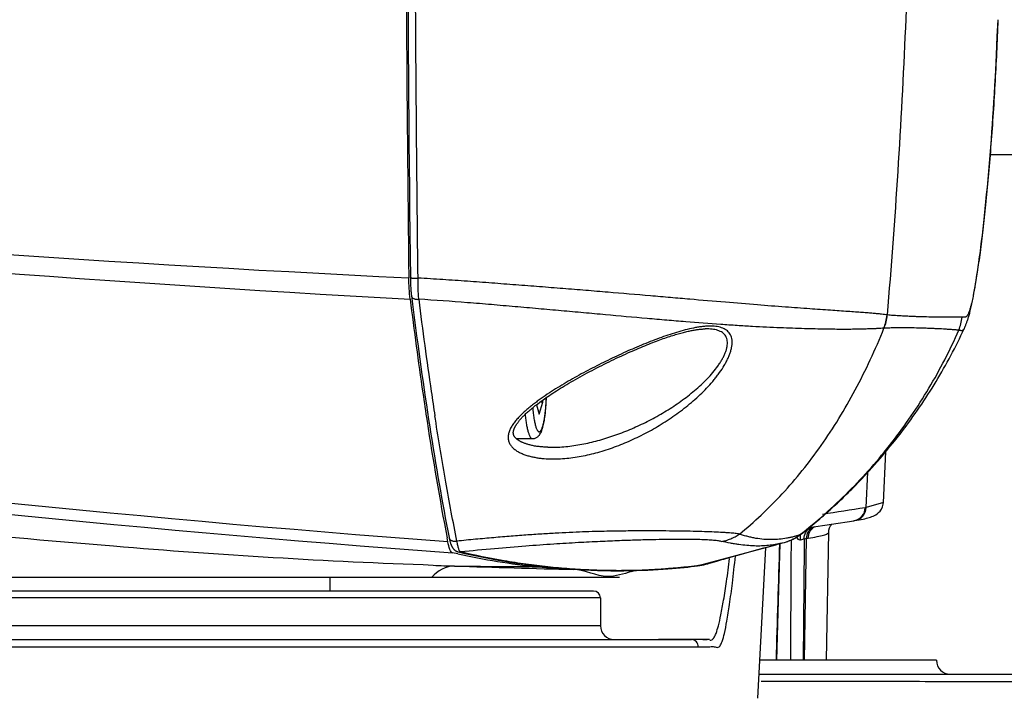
# Model space of a CAD drawing. Header units: millimetres. Extents: x 5828 to 6704, y 123 to 421.
# Tile 195 of 256: x 6559.23 to 6562.79, y 210.88 to 213.33. Entities that reach past the tile are written whole.
import ezdxf

# ---------------------------------------------------------------- set-up
doc = ezdxf.new("R2010")
doc.units = ezdxf.units.MM
for name, color, linetype in [('外形图', 7, 'Continuous'), ('尺寸标注', 7, 'Continuous'), ('运动范围', 7, 'Continuous')]:
    doc.layers.add(name, color=color, linetype=linetype)
doc.styles.add('微软雅黑', font='msyh.ttc', dxfattribs={"height": 1.5})
doc.dimstyles.new('尺寸标注_1_20比例', dxfattribs={"dimtxt": 1.5, "dimasz": 1.25, "dimexe": 0.5, "dimexo": 0.4, "dimgap": 0.5, "dimtad": 1, "dimdec": 1, "dimlfac": 20, "dimdsep": 46, "dimtxsty": '微软雅黑', "dimcen": 0.09, "dimadec": 0, "dimazin": 0, "dimtp": 0.01, "dimtm": 0.01, "dimtfac": 1, "dimtdec": 1, "dimtofl": 0, "dimtmove": 0, "dimatfit": 3, "dimfxl": 1, "dimtolj": 1, "dimarcsym": 0})

# ---------------------------------------------------------------- blocks, each defined once
blk = doc.blocks.new('*D1146')
at = {"layer": 'Defpoints', "color": 0}
for p in [(6488.2514, 214.3423), (6559.4529, 214.3423), (6635.7237, 214.3423), (6618.6004, 203.913), (6564.9841, 201.5194)]:
    blk.add_point(p, dxfattribs=at)
at = {"layer": '尺寸标注', "color": 0, "lineweight": -2}
blk.add_arc((6559.4529, 214.3423), 13.965, 185.13022, 344.86978, dxfattribs=at)
at = {"layer": '尺寸标注', "color": 0}
for points in [[(6545.7519, 213.1029), (6545.3356, 213.0842), (6545.4878, 214.3423)], [(6573.1371, 210.6519), (6572.7305, 210.7426), (6573.2057, 211.9173)]]:
    blk.add_solid(points, dxfattribs=at)
at = {"layer": '尺寸标注', "color": 0, "insert": (6555.4094, 202.3101), "char_height": 1.5, "attachment_point": 5, "rotation": 341.4248, "style": '微软雅黑'}
blk.add_mtext('\\A1;{\\fAlibaba PuHuiTi 3.0 55 Regular|b0|i0|c134|p18;+\\A1;170%%d}', dxfattribs=at)

msp = doc.modelspace()

# ---------------------------------------------------------------- linework, layer by layer
at = {"layer": '外形图', "linetype": 'ByBlock'}
for p, q in [((6562.7621, 213.3085), (6562.7629, 213.3294)), ((6562.7604, 213.2698), (6562.7621, 213.3085)), ((6562.7589, 213.2349), (6562.7604, 213.2698)), ((6562.7574, 213.2034), (6562.7589, 213.2349)), ((6562.756, 213.1746), (6562.7574, 213.2034)), ((6562.7546, 213.1481), (6562.756, 213.1746)), ((6562.7516, 213.0915), (6562.7534, 213.1241)), ((6562.7534, 213.1241), (6562.7546, 213.1481)), ((6562.7498, 213.0614), (6562.7516, 213.0915)), ((6562.7481, 213.0327), (6562.7498, 213.0614)), ((6562.7464, 213.005), (6562.7481, 213.0327)), ((6562.7428, 212.9516), (6562.7446, 212.9781)), ((6562.7446, 212.9781), (6562.7464, 213.005)), ((6562.7409, 212.9247), (6562.7428, 212.9516)), ((6562.7389, 212.8973), (6562.7409, 212.9247)), ((6562.7344, 212.8406), (6562.7367, 212.8693)), ((6562.7367, 212.8693), (6562.7389, 212.8973)), ((6562.732, 212.8114), (6562.7344, 212.8406)), ((6562.7346, 212.8423), (6564.2361, 212.8423)), ((6562.7295, 212.7822), (6562.732, 212.8114)), ((6562.727, 212.7535), (6562.7295, 212.7822)), ((6562.7218, 212.6983), (6562.7244, 212.7255)), ((6562.7244, 212.7255), (6562.727, 212.7535)), ((6562.7193, 212.6721), (6562.7218, 212.6983)), ((6562.7167, 212.6465), (6562.7193, 212.6721)), ((6562.7115, 212.5978), (6562.7141, 212.6218)), ((6562.7141, 212.6218), (6562.7167, 212.6465)), ((6562.7089, 212.5745), (6562.7115, 212.5978)), ((6562.7036, 212.5301), (6562.7063, 212.5521)), ((6562.7063, 212.5521), (6562.7089, 212.5745)), ((6562.7009, 212.5084), (6562.7036, 212.5301)), ((6562.6954, 212.4662), (6562.6972, 212.4801)), ((6562.6972, 212.4801), (6562.6991, 212.4942)), ((6562.6991, 212.4942), (6562.7009, 212.5084)), ((6562.6916, 212.4389), (6562.6935, 212.4524)), ((6562.6935, 212.4524), (6562.6954, 212.4662)), ((6562.6858, 212.4003), (6562.6877, 212.4129)), ((6562.6877, 212.4129), (6562.6896, 212.4257)), ((6562.6896, 212.4257), (6562.6916, 212.4389)), ((6560.642, 212.398), (6560.642, 212.3936)), ((6560.642, 212.3936), (6560.6421, 212.3891)), ((6560.6421, 212.3891), (6560.6423, 212.3847)), ((6560.6423, 212.3847), (6560.6424, 212.3803)), ((6560.6424, 212.3803), (6560.6426, 212.3759)), ((6560.6426, 212.3759), (6560.6428, 212.3715)), ((6560.6428, 212.3715), (6560.643, 212.3671)), ((6562.68, 212.3645), (6562.6819, 212.3762)), ((6562.6819, 212.3762), (6562.6839, 212.3881)), ((6562.6839, 212.3881), (6562.6858, 212.4003)), ((6560.643, 212.3671), (6560.6433, 212.3628)), ((6560.6433, 212.3628), (6560.6436, 212.3585)), ((6560.6436, 212.3585), (6560.6439, 212.3542)), ((6560.6439, 212.3542), (6560.6442, 212.35)), ((6560.6442, 212.35), (6560.6446, 212.3458)), ((6560.6446, 212.3458), (6560.645, 212.3417)), ((6560.645, 212.3417), (6560.6454, 212.3376)), ((6562.6759, 212.3418), (6562.678, 212.353)), ((6562.678, 212.353), (6562.68, 212.3645)), ((6562.3632, 212.2636), (6562.3625, 212.2637)), ((6561.7074, 212.2135), (6561.7059, 212.2135)), ((6562.3512, 212.216), (6562.3503, 212.2159)), ((6560.7172, 211.9875), (6560.7172, 211.9878)), ((6561.107, 211.9057), (6561.12, 211.949)), ((6561.12, 211.949), (6561.1092, 211.949)), ((6561.12, 211.949), (6561.12, 211.9568)), ((6561.0968, 211.9396), (6561.107, 211.9057)), ((6560.7324, 211.8872), (6560.7305, 211.8995)), ((6561.0243, 211.8173), (6561.0823, 211.8173)), ((6561.1384, 211.7862), (6561.1392, 211.7862)), ((6562.3491, 211.5873), (6562.3577, 211.7698)), ((6562.2873, 211.5687), (6562.2932, 211.696)), ((6562.3491, 211.5873), (6562.2873, 211.5687)), ((6562.2419, 211.5211), (6562.2458, 211.5217)), ((6562.0533, 211.4736), (6562.0645, 211.4824)), ((6562.144, 211.0173), (6562.1521, 211.4799)), ((6562.1521, 211.4799), (6562.1521, 211.48)), ((6560.7771, 211.4454), (6560.7745, 211.4589)), ((6561.9921, 211.4429), (6561.9991, 211.445)), ((6561.9991, 211.445), (6562.0024, 211.446)), ((6562.0533, 211.4736), (6562.0468, 211.4699)), ((6562.0647, 211.0173), (6562.0722, 211.4573)), ((6562.0722, 211.4573), (6562.0779, 211.4581)), ((6561.6816, 211.359), (6561.9607, 211.4345)), ((6561.8543, 211.4055), (6561.8826, 211.4133)), ((6561.8826, 211.4133), (6561.9171, 211.4227)), ((6561.8963, 210.8803), (6561.9247, 211.4247)), ((6561.9171, 211.4227), (6561.9607, 211.4345)), ((6561.9727, 211.4377), (6561.9849, 211.4409)), ((6561.9819, 211.4401), (6561.9817, 211.44)), ((6561.982, 211.4401), (6561.982, 211.4401)), ((6561.9849, 211.4409), (6561.9921, 211.4429)), ((6560.813, 211.4014), (6560.794, 211.4057)), ((6561.7262, 211.3693), (6561.7396, 211.3733)), ((6561.7396, 211.3733), (6561.7516, 211.3767)), ((6561.7516, 211.3767), (6561.7661, 211.3809)), ((6561.7661, 211.3809), (6561.7729, 211.3828)), ((6561.7729, 211.3828), (6561.7893, 211.3875)), ((6561.7893, 211.3875), (6561.8088, 211.3929)), ((6561.8088, 211.3929), (6561.8289, 211.3985)), ((6561.8289, 211.3985), (6561.8543, 211.4055)), ((6561.4359, 211.3409), (6561.4582, 211.3414)), ((6561.4533, 211.3413), (6561.4389, 211.3365)), ((6561.4788, 211.3424), (6561.4533, 211.3416)), ((6561.4582, 211.3414), (6561.4793, 211.3421)), ((6561.4807, 211.3425), (6561.4788, 211.3424)), ((6561.4793, 211.3421), (6561.4993, 211.3429)), ((6561.6161, 211.3515), (6561.63, 211.3527)), ((6561.6788, 211.3584), (6561.6816, 211.359)), ((6561.7147, 211.3659), (6561.7145, 211.3659)), ((6561.7184, 211.367), (6561.7262, 211.3693)), ((6555.0717, 211.3173), (6561.3966, 211.3173)), ((6560.3529, 211.2673), (6560.3529, 211.3173)), ((6561.3029, 211.2673), (6555.1029, 211.2673)), ((6561.3279, 211.2423), (6555.0779, 211.2423)), ((6561.3279, 211.2423), (6561.3279, 211.1423)), ((6561.3279, 211.1423), (6555.0779, 211.1423)), ((6555.018, 211.0923), (6561.6561, 211.0923)), ((6561.6592, 211.0923), (6561.5376, 211.0923)), ((6561.6733, 211.0923), (6561.6561, 211.0923)), ((6561.6719, 211.0923), (6561.6592, 211.0923)), ((6561.6806, 211.0923), (6561.6719, 211.0923)), ((6561.7136, 211.0923), (6561.6817, 211.0923)), ((6561.698, 211.092), (6561.6983, 211.092)), ((6561.6983, 211.092), (6561.7131, 211.0923)), ((6561.7193, 211.0922), (6561.7132, 211.0923)), ((6561.7215, 211.0921), (6561.7193, 211.0922)), ((6554.9922, 211.0659), (6561.681, 211.0659)), ((6562.5404, 211.0173), (6561.9034, 211.0173)), ((6561.9008, 210.9673), (6563.5803, 210.9673)), ((6561.8963, 210.8803), (6561.8963, 210.8802))]:
    msp.add_line(p, q, dxfattribs=at)
for points in [[(6560.6335, 213.3705), (6560.6339, 213.2895), (6560.6345, 213.2085), (6560.635, 213.1274), (6560.6356, 213.0463), (6560.6363, 212.9652), (6560.637, 212.8841), (6560.6377, 212.803), (6560.6385, 212.7219), (6560.6393, 212.6408), (6560.6401, 212.5598), (6560.641, 212.4788), (6560.642, 212.398)], [(6560.6454, 212.3376), (6560.6457, 212.3356), (6560.6459, 212.3335), (6560.6497, 212.3027)], [(6562.6427, 212.2184), (6562.6436, 212.2204), (6562.6445, 212.2226), (6562.6455, 212.2248), (6562.6464, 212.227), (6562.6473, 212.2293), (6562.6482, 212.2315), (6562.649, 212.2337), (6562.6499, 212.2361), (6562.6508, 212.2387), (6562.6518, 212.2413), (6562.6527, 212.2441), (6562.6537, 212.2469), (6562.6546, 212.2499), (6562.6556, 212.253), (6562.6565, 212.2562), (6562.6575, 212.2596), (6562.6585, 212.2631), (6562.6595, 212.2667), (6562.6606, 212.2706), (6562.6616, 212.2746), (6562.6627, 212.2788), (6562.6638, 212.2833), (6562.6649, 212.288), (6562.666, 212.2929), (6562.6672, 212.2982), (6562.6684, 212.3036), (6562.6696, 212.3092), (6562.6707, 212.3147), (6562.6718, 212.3201), (6562.6729, 212.3255), (6562.6739, 212.3308), (6562.6759, 212.3418)], [(6560.6497, 212.3027), (6560.6534, 212.2739), (6560.6571, 212.2452), (6560.6608, 212.2167), (6560.6645, 212.1883), (6560.6683, 212.1601), (6560.6721, 212.132), (6560.6759, 212.1041), (6560.6798, 212.0763), (6560.6837, 212.0487), (6560.6876, 212.0213), (6560.6916, 211.994), (6560.6956, 211.9668), (6560.6996, 211.9398), (6560.7037, 211.913), (6560.7078, 211.8864), (6560.7119, 211.8599), (6560.716, 211.8336), (6560.7202, 211.8074), (6560.7244, 211.7815), (6560.7287, 211.7557), (6560.7329, 211.73), (6560.7372, 211.7046), (6560.7415, 211.6793), (6560.7459, 211.6543), (6560.7502, 211.6294), (6560.7546, 211.6047), (6560.7591, 211.5802), (6560.7635, 211.5559), (6560.768, 211.5318), (6560.7725, 211.5078), (6560.777, 211.4841), (6560.7815, 211.4607)], [(6561.0244, 211.8172), (6561.0236, 211.8179), (6561.0228, 211.8187), (6561.022, 211.8195), (6561.0213, 211.8202), (6561.0206, 211.821), (6561.02, 211.8217), (6561.0194, 211.8225), (6561.0188, 211.8232), (6561.0182, 211.824), (6561.0177, 211.8247), (6561.0172, 211.8255), (6561.0168, 211.8262), (6561.0163, 211.827), (6561.0159, 211.8278), (6561.0156, 211.8286), (6561.0152, 211.8294), (6561.0149, 211.8303), (6561.0146, 211.8312), (6561.0143, 211.8321), (6561.0141, 211.8329), (6561.0139, 211.8338), (6561.0138, 211.8346), (6561.0136, 211.8355), (6561.0136, 211.8363), (6561.0135, 211.8371), (6561.0135, 211.8379), (6561.0135, 211.8387), (6561.0135, 211.8395), (6561.0135, 211.8402), (6561.0136, 211.841), (6561.0137, 211.8418), (6561.0138, 211.8426), (6561.0139, 211.8434), (6561.014, 211.8442), (6561.0142, 211.845), (6561.0144, 211.8459), (6561.0146, 211.8467), (6561.0148, 211.8476), (6561.0151, 211.8485), (6561.0154, 211.8494), (6561.0157, 211.8503), (6561.016, 211.8513), (6561.0163, 211.8522), (6561.0167, 211.8532), (6561.0171, 211.8543), (6561.0176, 211.8553), (6561.0181, 211.8564), (6561.0186, 211.8575), (6561.0191, 211.8586), (6561.0197, 211.8598), (6561.0203, 211.861), (6561.021, 211.8622), (6561.0217, 211.8635), (6561.0225, 211.8648), (6561.0233, 211.8661), (6561.0241, 211.8675), (6561.0251, 211.8689), (6561.026, 211.8704), (6561.027, 211.8719), (6561.0281, 211.8734), (6561.0293, 211.875), (6561.0305, 211.8766), (6561.0317, 211.8783), (6561.0331, 211.88), (6561.0345, 211.8818), (6561.036, 211.8836), (6561.0376, 211.8855), (6561.0393, 211.8874), (6561.041, 211.8894), (6561.0429, 211.8914), (6561.0448, 211.8935), (6561.0469, 211.8957), (6561.049, 211.8979), (6561.0513, 211.9002), (6561.0537, 211.9026), (6561.0562, 211.905), (6561.0588, 211.9075), (6561.0615, 211.9101), (6561.0644, 211.9127), (6561.0674, 211.9154), (6561.0706, 211.9182), (6561.0739, 211.9211), (6561.0774, 211.924), (6561.081, 211.927), (6561.0848, 211.9301), (6561.0887, 211.9333), (6561.0928, 211.9365), (6561.0971, 211.9398), (6561.1015, 211.9432), (6561.1062, 211.9467), (6561.111, 211.9503), (6561.116, 211.954), (6561.1212, 211.9577), (6561.1266, 211.9615), (6561.1322, 211.9654), (6561.138, 211.9694), (6561.144, 211.9734), (6561.1502, 211.9775), (6561.1566, 211.9817), (6561.1632, 211.986), (6561.1699, 211.9903), (6561.1769, 211.9947), (6561.184, 211.9991), (6561.1913, 212.0036), (6561.1987, 212.0081), (6561.2064, 212.0127), (6561.2141, 212.0173), (6561.222, 212.0219), (6561.2301, 212.0265), (6561.2382, 212.0312), (6561.2465, 212.0358), (6561.2549, 212.0405), (6561.2634, 212.0452), (6561.2719, 212.0499), (6561.2805, 212.0545), (6561.2892, 212.0591), (6561.2979, 212.0637), (6561.3067, 212.0683), (6561.3155, 212.0729), (6561.3243, 212.0774), (6561.3331, 212.0818), (6561.3419, 212.0862), (6561.3506, 212.0905), (6561.3593, 212.0948), (6561.368, 212.099), (6561.3767, 212.1032), (6561.3852, 212.1073), (6561.3937, 212.1113), (6561.4022, 212.1152), (6561.4105, 212.119), (6561.4188, 212.1228), (6561.427, 212.1265), (6561.435, 212.1301), (6561.443, 212.1336), (6561.4509, 212.137), (6561.4587, 212.1404), (6561.4663, 212.1436), (6561.4739, 212.1468), (6561.4813, 212.1499), (6561.4886, 212.1529), (6561.4957, 212.1558), (6561.5028, 212.1586), (6561.5098, 212.1614), (6561.5166, 212.164), (6561.5233, 212.1666), (6561.5298, 212.1691), (6561.5363, 212.1715), (6561.5426, 212.1738), (6561.5488, 212.176), (6561.5549, 212.1782), (6561.5608, 212.1803), (6561.5666, 212.1823), (6561.5723, 212.1842), (6561.5779, 212.186), (6561.5834, 212.1878), (6561.5887, 212.1895), (6561.5939, 212.1911), (6561.5991, 212.1927), (6561.6041, 212.1942), (6561.6089, 212.1956), (6561.6137, 212.1969), (6561.6184, 212.1982), (6561.6229, 212.1995), (6561.6274, 212.2006), (6561.6317, 212.2017), (6561.636, 212.2028), (6561.6401, 212.2038), (6561.6441, 212.2047), (6561.6481, 212.2056), (6561.6519, 212.2064), (6561.6557, 212.2072), (6561.6593, 212.2079), (6561.6629, 212.2085), (6561.6663, 212.2092), (6561.6697, 212.2097), (6561.673, 212.2103), (6561.6762, 212.2107), (6561.6793, 212.2112), (6561.6823, 212.2116), (6561.6853, 212.2119), (6561.6882, 212.2123), (6561.6909, 212.2125), (6561.6936, 212.2128), (6561.6963, 212.213), (6561.6988, 212.2131), (6561.7013, 212.2133), (6561.7037, 212.2134), (6561.7059, 212.2135)], [(6562.0645, 211.4824), (6562.0716, 211.4882), (6562.0787, 211.4939), (6562.0857, 211.4996), (6562.0927, 211.5053), (6562.0996, 211.511), (6562.1063, 211.5167), (6562.113, 211.5224), (6562.1197, 211.528), (6562.1262, 211.5337), (6562.1327, 211.5393), (6562.1391, 211.545), (6562.1455, 211.5506), (6562.1518, 211.5563), (6562.1581, 211.5619), (6562.1644, 211.5676), (6562.1707, 211.5734), (6562.177, 211.5792), (6562.1832, 211.585), (6562.1895, 211.5909), (6562.1958, 211.5969), (6562.2022, 211.603), (6562.2086, 211.6092), (6562.2151, 211.6155), (6562.2217, 211.622), (6562.2284, 211.6286), (6562.2352, 211.6354), (6562.2422, 211.6425), (6562.2494, 211.6498), (6562.2568, 211.6575), (6562.2646, 211.6656), (6562.2725, 211.674), (6562.2808, 211.6828), (6562.2894, 211.692), (6562.2983, 211.7017), (6562.3076, 211.712), (6562.3173, 211.7229), (6562.3276, 211.7346), (6562.3384, 211.747), (6562.3498, 211.7605), (6562.3616, 211.7745), (6562.373, 211.7884), (6562.3837, 211.8016), (6562.3938, 211.8143), (6562.4036, 211.8267), (6562.4129, 211.8388), (6562.422, 211.8507), (6562.4308, 211.8624), (6562.4393, 211.874), (6562.4477, 211.8855), (6562.4559, 211.8969), (6562.4639, 211.9082), (6562.4719, 211.9196), (6562.4797, 211.9309), (6562.4874, 211.9423), (6562.4951, 211.9537), (6562.5026, 211.9652), (6562.5101, 211.9767), (6562.5175, 211.9882), (6562.5248, 211.9998), (6562.532, 212.0114), (6562.5391, 212.023), (6562.5461, 212.0347), (6562.5531, 212.0464), (6562.5599, 212.0582), (6562.5667, 212.07), (6562.5734, 212.0818), (6562.5799, 212.0937), (6562.5864, 212.1055), (6562.5928, 212.1174), (6562.5991, 212.1294), (6562.6053, 212.1413), (6562.6114, 212.1533), (6562.6174, 212.1653), (6562.6233, 212.1773), (6562.6291, 212.1893), (6562.6348, 212.2013), (6562.6403, 212.2132), (6562.6427, 212.2184)], [(6561.1384, 211.7862), (6561.1337, 211.7864), (6561.1288, 211.7866), (6561.1241, 211.7869), (6561.1195, 211.7872), (6561.1149, 211.7876), (6561.1106, 211.788), (6561.1063, 211.7885), (6561.1022, 211.789), (6561.0982, 211.7896), (6561.0942, 211.7902), (6561.0904, 211.7908), (6561.0868, 211.7915), (6561.0833, 211.7922), (6561.0799, 211.7929), (6561.0766, 211.7937), (6561.0734, 211.7945), (6561.0704, 211.7953), (6561.0674, 211.7961), (6561.0646, 211.7969), (6561.0619, 211.7978), (6561.0593, 211.7986), (6561.0569, 211.7995), (6561.0545, 211.8003), (6561.0522, 211.8012), (6561.05, 211.8021), (6561.0479, 211.8029), (6561.0459, 211.8038), (6561.0441, 211.8047), (6561.0422, 211.8056), (6561.0405, 211.8064), (6561.0389, 211.8073), (6561.0373, 211.8082), (6561.0358, 211.809), (6561.0344, 211.8099), (6561.033, 211.8107), (6561.0318, 211.8115), (6561.0305, 211.8124), (6561.0294, 211.8132), (6561.0283, 211.814), (6561.0272, 211.8148), (6561.0262, 211.8156), (6561.0253, 211.8164), (6561.0244, 211.8172)], [(6562.2458, 211.5217), (6562.2537, 211.523), (6562.2615, 211.5243), (6562.2689, 211.5257), (6562.2757, 211.527), (6562.282, 211.5284), (6562.2878, 211.5298), (6562.2932, 211.5312), (6562.2983, 211.5326), (6562.3031, 211.5342), (6562.3077, 211.5359), (6562.3123, 211.5378), (6562.3169, 211.54), (6562.3216, 211.5426), (6562.3266, 211.546), (6562.3317, 211.5503), (6562.337, 211.556), (6562.3419, 211.5631), (6562.3459, 211.5716), (6562.3484, 211.5811), (6562.3491, 211.5873)], [(6562.0818, 211.4964), (6562.1624, 211.5092), (6562.242, 211.5211)], [(6562.1521, 211.4799), (6562.1528, 211.487), (6562.1551, 211.4957), (6562.1586, 211.5029), (6562.1626, 211.5085), (6562.1634, 211.5094)], [(6560.7815, 211.4607), (6560.7819, 211.459), (6560.7822, 211.4572), (6560.7826, 211.4555), (6560.783, 211.4538), (6560.7834, 211.4521), (6560.7838, 211.4504), (6560.7842, 211.4486), (6560.7847, 211.4469), (6560.7852, 211.4452), (6560.7857, 211.4435), (6560.7862, 211.4417), (6560.7868, 211.44), (6560.7873, 211.4383), (6560.788, 211.4366), (6560.7886, 211.435), (6560.7892, 211.4334), (6560.7898, 211.432), (6560.7905, 211.4306), (6560.7911, 211.4293), (6560.7917, 211.4282), (6560.7923, 211.427), (6560.7929, 211.426), (6560.7935, 211.425), (6560.7941, 211.424), (6560.7947, 211.4231), (6560.7954, 211.4222), (6560.796, 211.4213), (6560.7966, 211.4205), (6560.7972, 211.4198), (6560.7979, 211.419), (6560.7986, 211.4183), (6560.7992, 211.4176), (6560.7999, 211.417), (6560.8005, 211.4163), (6560.8012, 211.4157), (6560.8019, 211.4152), (6560.8025, 211.4146), (6560.8032, 211.4141), (6560.8039, 211.4136), (6560.8046, 211.4131), (6560.8053, 211.4127), (6560.806, 211.4122), (6560.8068, 211.4118), (6560.8075, 211.4114), (6560.8083, 211.411), (6560.809, 211.4107), (6560.8098, 211.4104), (6560.8105, 211.4101), (6560.8113, 211.4098), (6560.8121, 211.4095), (6560.8129, 211.4093), (6560.8137, 211.409), (6560.8144, 211.4088)], [(6562.0025, 211.446), (6562.0056, 211.4472), (6562.0088, 211.4483), (6562.0119, 211.4496), (6562.015, 211.4508), (6562.0181, 211.4522), (6562.0211, 211.4536), (6562.024, 211.455), (6562.0269, 211.4565), (6562.0298, 211.458), (6562.0326, 211.4596), (6562.0353, 211.4612), (6562.0381, 211.4629), (6562.0407, 211.4646), (6562.0433, 211.4663), (6562.0459, 211.4681), (6562.0484, 211.4699), (6562.0509, 211.4718), (6562.0533, 211.4736)], [(6560.8144, 211.4088), (6560.8385, 211.4033), (6560.8625, 211.3979), (6560.8866, 211.3928), (6560.9106, 211.388), (6560.9346, 211.3834), (6560.9585, 211.379), (6560.9825, 211.3748), (6561.0064, 211.3709), (6561.0303, 211.3673), (6561.0542, 211.3638), (6561.0781, 211.3606), (6561.1019, 211.3577), (6561.1257, 211.355), (6561.1496, 211.3525), (6561.1734, 211.3502), (6561.1973, 211.3482), (6561.2212, 211.3464), (6561.2451, 211.3449), (6561.2691, 211.3436), (6561.2931, 211.3425), (6561.3171, 211.3416), (6561.3411, 211.341), (6561.3651, 211.3406), (6561.389, 211.3405), (6561.4127, 211.3406), (6561.4359, 211.3409)], [(6561.9607, 211.4345), (6561.971, 211.4372), (6561.9727, 211.4377)], [(6561.964, 211.0173), (6561.969, 211.1898), (6561.9739, 211.3561), (6561.9764, 211.4386)], [(6561.4993, 211.3429), (6561.5184, 211.3439), (6561.5365, 211.3451), (6561.554, 211.3463), (6561.5706, 211.3476), (6561.5865, 211.3489), (6561.6161, 211.3515)], [(6561.63, 211.3527), (6561.6432, 211.354), (6561.6558, 211.3554), (6561.6677, 211.3568), (6561.6788, 211.3584)], [(6561.6788, 211.3584), (6561.6865, 211.3597), (6561.694, 211.361), (6561.7012, 211.3625), (6561.7083, 211.3642), (6561.715, 211.366), (6561.7184, 211.367)], [(6561.6979, 211.092), (6561.6915, 211.0921), (6561.6806, 211.0923)]]:
    msp.add_lwpolyline(points, dxfattribs=at)
for centre, radius, start, end in [((6719.0914, 214.3295), 158.4667, 179.995376, 180.698559), ((6564.3133, 287.9984), 75.6901, 261.959199, 267.215619), ((6564.6755, 286.0997), 73.8892, 261.477574, 266.870236), ((6565.6673, 275.7934), 64.5334, 259.33511, 265.654012), ((6565.1082, 270.374), 59.1259, 258.898705, 265.815681), ((6576.2656, 214.2545), 15.7435, 187.05593, 188.29727), ((6575.1522, 214.1052), 14.5896, 187.02691, 188.34503), ((6562.2124, 212.2764), 0.1506, 336.2916, 355.1293), ((6562.2133, 212.2762), 0.1505, 336.4208, 355.1685), ((6562.4834, 212.2688), 0.1502, 336.4741, 355.198), ((6574.5705, 214.011), 14.031, 188.31246, 188.73283), ((6573.2362, 213.8286), 12.6536, 188.36643, 188.7692), ((6572.0542, 213.6093), 11.4829, 188.65767, 190.79342), ((6565.8624, 188.0748), 23.7643, 98.66134, 99.0374), ((6562.1381, 212.5224), 0.9653, 278.6694, 278.8892), ((6562.2346, 211.5687), 0.0481, 278.8254, 283.2842), ((6561.9545, 211.5877), 0.1496, 287.3398, 307.9427), ((6561.9549, 211.5878), 0.1495, 288.5565, 289.6929), ((6561.9549, 211.5878), 0.1495, 289.694, 307.9615), ((6562.0394, 211.4897), 0.0211, 289.4434, 290.5066), ((6561.5102, 215.2193), 3.8038, 278.3609, 278.4974), ((6560.82, 211.4324), 0.0242, 256.6982, 277.0727), ((6561.3623, 213.8984), 2.5567, 257.5933, 264.1302), ((6561.7924, 242.2588), 30.9171, 268.02006, 268.16268), ((6562.4, 259.7813), 48.4501, 268.10892, 268.6186), ((6561.5029, 280.3399), 68.9859, 269.417109, 269.666017), ((6561.3531, 213.8218), 2.4795, 264.1593, 267.2104), ((6561.6585, 211.567), 0.2088, 285.6152, 286.6608), ((6561.3029, 211.2423), 0.025, 0, 90), ((6561.3779, 211.1423), 0.05, 180, 270), ((6561.6561, 211.0673), 0.025, 356.7941, 89.9901), ((6562.5905, 211.0173), 0.05, 180, 270)]:
    msp.add_arc(centre, radius, start, end, dxfattribs=at)
for points, knots in [([(6560.6695, 212.3967), (6560.6676, 212.5588), (6560.6643, 212.8831), (6560.6608, 213.3698), (6560.6587, 213.8567), (6560.6583, 214.1814), (6560.6583, 214.3438)], [0, 0, 0, 0, 0.249754, 0.499721, 0.749828, 1, 1, 1, 1]), ([(6562.4506, 214.3392), (6562.4505, 213.9929), (6562.4394, 213.4733), (6562.4027, 212.7816), (6562.3771, 212.4362), (6562.3625, 212.2637)], [0, 0, 0, 0, 0.499986, 0.749993, 1, 1, 1, 1]), ([(6562.7628, 213.3294), (6562.7612, 213.29), (6562.7578, 213.2116), (6562.7518, 213.0945), (6562.7448, 212.9797), (6562.7367, 212.8687), (6562.7278, 212.7631), (6562.7184, 212.6643), (6562.7087, 212.5738), (6562.7001, 212.5042), (6562.6932, 212.4538), (6562.6883, 212.4201), (6562.6834, 212.3892), (6562.6786, 212.3614), (6562.674, 212.3368), (6562.6695, 212.3155), (6562.6658, 212.2999), (6562.6628, 212.2891), (6562.6608, 212.2823), (6562.6588, 212.2763), (6562.6569, 212.2712), (6562.655, 212.2669), (6562.6531, 212.2634), (6562.6514, 212.2606), (6562.6496, 212.2586), (6562.6479, 212.2571), (6562.6462, 212.2562), (6562.6445, 212.2557), (6562.6428, 212.2555), (6562.6412, 212.2556), (6562.6396, 212.2558), (6562.638, 212.256), (6562.6358, 212.2562), (6562.6342, 212.2563), (6562.6331, 212.2562)], [0, 0, 0, 0, 0.107601, 0.214858, 0.320439, 0.422279, 0.519198, 0.610188, 0.693657, 0.768117, 0.80175, 0.832878, 0.861379, 0.887121, 0.909974, 0.929838, 0.946647, 0.953899, 0.960385, 0.966112, 0.971092, 0.975352, 0.978935, 0.981902, 0.984336, 0.986349, 0.988069, 0.98962, 0.991102, 0.992569, 0.99404, 0.99552, 0.997005, 1, 1, 1, 1]), ([(6560.642, 212.398), (6560.642, 212.3979), (6560.6421, 212.3978), (6560.6423, 212.3977), (6560.6425, 212.3977), (6560.6428, 212.3976), (6560.6434, 212.3975), (6560.6442, 212.3973), (6560.6454, 212.3972), (6560.6474, 212.397), (6560.6504, 212.3968), (6560.6546, 212.3967), (6560.6593, 212.3966), (6560.6643, 212.3966), (6560.6677, 212.3966), (6560.6695, 212.3967)], [0, 0, 0, 0, 0.00798, 0.014862, 0.023968, 0.035359, 0.049044, 0.08323, 0.126265, 0.17773, 0.303727, 0.455891, 0.627687, 0.811705, 1, 1, 1, 1]), ([(6560.6723, 212.3204), (6560.6718, 212.3262), (6560.671, 212.3383), (6560.6698, 212.3637), (6560.6694, 212.3833), (6560.6695, 212.3967)], [0, 0, 0, 0, 0.229737, 0.475927, 1, 1, 1, 1]), ([(6562.3625, 212.2637), (6562.3595, 212.2642), (6562.3528, 212.2652), (6562.3415, 212.2667), (6562.3278, 212.2681), (6562.3116, 212.2696), (6562.2929, 212.2711), (6562.2715, 212.2727), (6562.2473, 212.2744), (6562.2094, 212.2771), (6562.1545, 212.2809), (6562.0792, 212.2861), (6561.9911, 212.2924), (6561.8896, 212.3002), (6561.7745, 212.3096), (6561.6701, 212.3186), (6561.5799, 212.3265), (6561.4816, 212.335), (6561.3796, 212.3437), (6561.2743, 212.3523), (6561.192, 212.3589), (6561.1079, 212.3656), (6561.0223, 212.3722), (6560.9354, 212.3788), (6560.8475, 212.3853), (6560.7587, 212.3914), (6560.6993, 212.395), (6560.6695, 212.3967)], [0, 0, 0, 0, 0.005339, 0.012023, 0.020104, 0.029644, 0.040699, 0.053325, 0.067572, 0.083487, 0.120512, 0.164779, 0.21668, 0.276553, 0.344594, 0.420726, 0.461701, 0.504497, 0.595045, 0.642494, 0.691169, 0.740898, 0.791518, 0.842873, 0.894822, 0.947237, 1, 1, 1, 1]), ([(6560.6461, 212.3316), (6560.6462, 212.3311), (6560.6464, 212.3302), (6560.6471, 212.3284), (6560.6486, 212.3263), (6560.6512, 212.3241), (6560.6546, 212.3224), (6560.6585, 212.3211), (6560.6628, 212.3203), (6560.6675, 212.32), (6560.6707, 212.3202), (6560.6723, 212.3204)], [0, 0, 0, 0, 0.044904, 0.090662, 0.187454, 0.295157, 0.415677, 0.54875, 0.692538, 0.844141, 1, 1, 1, 1]), ([(6562.3503, 212.2159), (6562.347, 212.2156), (6562.3419, 212.2153), (6562.3346, 212.2149), (6562.3258, 212.2144), (6562.3133, 212.2138), (6562.2964, 212.2132), (6562.277, 212.2126), (6562.255, 212.2121), (6562.2303, 212.2118), (6562.2028, 212.2117), (6562.1725, 212.2119), (6562.1262, 212.2125), (6562.0608, 212.2141), (6561.9729, 212.2172), (6561.8916, 212.2212), (6561.8201, 212.2254), (6561.7398, 212.2308), (6561.6552, 212.2372), (6561.5665, 212.2447), (6561.47, 212.2531), (6561.3699, 212.2621), (6561.2666, 212.2715), (6561.1859, 212.2788), (6561.1034, 212.2862), (6561.0193, 212.2936), (6560.9339, 212.301), (6560.8182, 212.3105), (6560.7308, 212.3169), (6560.6723, 212.3204)], [0, 0, 0, 0, 0.005809, 0.009214, 0.012964, 0.021528, 0.031553, 0.043087, 0.056175, 0.070857, 0.087174, 0.105166, 0.124877, 0.169645, 0.221846, 0.281791, 0.314727, 0.349642, 0.425312, 0.465963, 0.508385, 0.598087, 0.645092, 0.693328, 0.742634, 0.792852, 0.843832, 0.895436, 1, 1, 1, 1]), ([(6562.6331, 212.2562), (6562.6286, 212.256), (6562.6195, 212.2558), (6562.6057, 212.2557), (6562.5913, 212.2557), (6562.5765, 212.2557), (6562.5613, 212.2557), (6562.54, 212.2558), (6562.5123, 212.2562), (6562.4838, 212.257), (6562.46, 212.2579), (6562.4416, 212.2587), (6562.4226, 212.2596), (6562.4032, 212.2607), (6562.3834, 212.262), (6562.37, 212.263), (6562.3632, 212.2636)], [0, 0, 0, 0, 0.049705, 0.101045, 0.154083, 0.208857, 0.265362, 0.323587, 0.445167, 0.573585, 0.640363, 0.708857, 0.779068, 0.850996, 0.924639, 1, 1, 1, 1]), ([(6561.7204, 212.2234), (6561.716, 212.2233), (6561.7068, 212.2229), (6561.6929, 212.2214), (6561.6786, 212.2193), (6561.6588, 212.2157), (6561.6335, 212.2098), (6561.6027, 212.2011), (6561.5714, 212.191), (6561.5396, 212.1798), (6561.5076, 212.1676), (6561.4754, 212.1546), (6561.4431, 212.1409), (6561.4, 212.1217), (6561.3462, 212.0962), (6561.2931, 212.0692), (6561.251, 212.0465), (6561.2197, 212.0289), (6561.1889, 212.0108), (6561.1585, 211.992), (6561.1289, 211.9726), (6561.1048, 211.9557), (6561.0862, 211.9416), (6561.0726, 211.9309), (6561.0595, 211.9198), (6561.0469, 211.9085), (6561.035, 211.8967), (6561.0239, 211.8846), (6561.014, 211.872), (6561.0069, 211.8611), (6561.0022, 211.8522), (6560.9984, 211.8434), (6560.9957, 211.8344), (6560.9946, 211.8253), (6560.9946, 211.8187), (6560.9954, 211.8123), (6560.9971, 211.8062), (6560.9996, 211.8003), (6561.0027, 211.7948), (6561.0066, 211.7897), (6561.0109, 211.7849), (6561.0158, 211.7805), (6561.0229, 211.775), (6561.0326, 211.769), (6561.0452, 211.7629), (6561.0586, 211.7579), (6561.0726, 211.7538), (6561.087, 211.7505), (6561.1017, 211.7479), (6561.1219, 211.7454), (6561.1372, 211.7444), (6561.1474, 211.7442)], [0, 0, 0, 0, 0.012939, 0.026379, 0.040269, 0.054564, 0.084189, 0.114952, 0.146608, 0.178967, 0.211876, 0.245217, 0.278895, 0.312832, 0.381238, 0.450032, 0.484471, 0.518885, 0.553231, 0.587458, 0.621505, 0.655284, 0.672036, 0.688668, 0.705152, 0.72145, 0.737511, 0.753268, 0.768629, 0.783476, 0.790668, 0.797683, 0.811125, 0.817571, 0.823854, 0.830011, 0.83609, 0.842143, 0.848214, 0.854339, 0.860543, 0.866839, 0.873232, 0.886297, 0.899713, 0.913432, 0.927405, 0.941595, 0.95597, 0.970508, 1, 1, 1, 1]), ([(6561.1392, 211.7862), (6561.1486, 211.786), (6561.1676, 211.7861), (6561.1962, 211.7878), (6561.225, 211.791), (6561.2637, 211.7971), (6561.3121, 211.8079), (6561.3698, 211.8252), (6561.4271, 211.8467), (6561.4836, 211.872), (6561.539, 211.9011), (6561.5837, 211.9284), (6561.6184, 211.9522), (6561.6437, 211.971), (6561.6681, 211.9907), (6561.6915, 212.0115), (6561.7135, 212.0331), (6561.7338, 212.0556), (6561.749, 212.0751), (6561.7598, 212.091), (6561.767, 212.1029), (6561.7733, 212.1147), (6561.7785, 212.1264), (6561.7825, 212.1379), (6561.7852, 212.1491), (6561.7864, 212.1597), (6561.786, 212.1698), (6561.784, 212.179), (6561.7803, 212.1872), (6561.775, 212.1943), (6561.7682, 212.2002), (6561.7602, 212.2049), (6561.7512, 212.2085), (6561.7412, 212.2111), (6561.7305, 212.2127), (6561.7191, 212.2135), (6561.7114, 212.2136), (6561.7074, 212.2135)], [0, 0, 0, 0, 0.031543, 0.063455, 0.095703, 0.128267, 0.194279, 0.261408, 0.329538, 0.398531, 0.468219, 0.538385, 0.573556, 0.608707, 0.643757, 0.67859, 0.71304, 0.74687, 0.77973, 0.795652, 0.811131, 0.826077, 0.840392, 0.853977, 0.866748, 0.878658, 0.88973, 0.900087, 0.909958, 0.919655, 0.929492, 0.939728, 0.950525, 0.961957, 0.974034, 0.986731, 1, 1, 1, 1]), ([(6561.1474, 211.7442), (6561.1572, 211.7439), (6561.1769, 211.7441), (6561.2166, 211.7468), (6561.2668, 211.7544), (6561.327, 211.7693), (6561.387, 211.7895), (6561.4465, 211.8145), (6561.4952, 211.839), (6561.5335, 211.8608), (6561.5714, 211.8842), (6561.6082, 211.9096), (6561.6435, 211.9372), (6561.6692, 211.9589), (6561.6937, 211.9817), (6561.7169, 212.0054), (6561.735, 212.026), (6561.7485, 212.0429), (6561.7611, 212.0598), (6561.7724, 212.077), (6561.7823, 212.0946), (6561.7887, 212.1075), (6561.7941, 212.1203), (6561.7984, 212.1329), (6561.8015, 212.1451), (6561.8032, 212.1568), (6561.8035, 212.1679), (6561.8023, 212.1783), (6561.7995, 212.1877), (6561.7952, 212.1961), (6561.7895, 212.2033), (6561.7824, 212.2094), (6561.7742, 212.2143), (6561.765, 212.2181), (6561.7548, 212.2208), (6561.744, 212.2226), (6561.7324, 212.2235), (6561.7245, 212.2235), (6561.7204, 212.2234)], [0, 0, 0, 0, 0.031069, 0.062569, 0.126751, 0.192463, 0.259616, 0.328082, 0.397689, 0.43286, 0.468228, 0.539389, 0.575086, 0.61076, 0.646306, 0.681577, 0.716374, 0.73351, 0.750415, 0.783295, 0.799145, 0.814499, 0.829267, 0.843365, 0.856716, 0.869257, 0.880979, 0.891926, 0.90222, 0.912071, 0.921734, 0.93148, 0.941535, 0.952063, 0.963154, 0.974846, 0.987137, 1, 1, 1, 1]), ([(6561.8293, 211.4731), (6561.8565, 211.4949), (6561.91, 211.5414), (6561.9858, 211.618), (6562.0579, 211.7018), (6562.1261, 211.7926), (6562.1898, 211.8899), (6562.249, 211.9932), (6562.3033, 212.1022), (6562.3358, 212.1776), (6562.3512, 212.216)], [0, 0, 0, 0, 0.114182, 0.231442, 0.351859, 0.475449, 0.602173, 0.731939, 0.864608, 1, 1, 1, 1]), ([(6562.0468, 211.4699), (6562.0779, 211.4941), (6562.1385, 211.5444), (6562.2245, 211.6255), (6562.3054, 211.7118), (6562.3809, 211.803), (6562.4506, 211.8986), (6562.5143, 211.9983), (6562.5716, 212.1017), (6562.6054, 212.1728), (6562.6211, 212.2089)], [0, 0, 0, 0, 0.124868, 0.249779, 0.374837, 0.500003, 0.625166, 0.750218, 0.875125, 1, 1, 1, 1]), ([(6562.6211, 212.2089), (6562.6168, 212.2091), (6562.6081, 212.2097), (6562.5947, 212.2108), (6562.5808, 212.2118), (6562.5612, 212.213), (6562.541, 212.214), (6562.52, 212.2149), (6562.4976, 212.2158), (6562.4683, 212.2167), (6562.4314, 212.2173), (6562.3992, 212.2171), (6562.3722, 212.2166), (6562.3583, 212.2162), (6562.3512, 212.216)], [0, 0, 0, 0, 0.047807, 0.097479, 0.149051, 0.202534, 0.315248, 0.37449, 0.435668, 0.563931, 0.700367, 0.845503, 0.921542, 1, 1, 1, 1]), ([(6562.6427, 212.2184), (6562.6422, 212.2174), (6562.6413, 212.2154), (6562.6398, 212.2128), (6562.6383, 212.2107), (6562.6369, 212.2091), (6562.6355, 212.2079), (6562.6341, 212.2072), (6562.6328, 212.2068), (6562.6315, 212.2067), (6562.6302, 212.2069), (6562.6289, 212.2071), (6562.6277, 212.2075), (6562.6264, 212.2079), (6562.6251, 212.2082), (6562.6234, 212.2086), (6562.622, 212.2088), (6562.6211, 212.2089)], [0, 0, 0, 0, 0.127318, 0.235823, 0.327155, 0.40338, 0.467205, 0.52197, 0.571119, 0.617758, 0.663984, 0.710751, 0.758246, 0.806278, 0.854535, 0.90286, 1, 1, 1, 1]), ([(6561.0823, 211.8173), (6561.0841, 211.8173), (6561.0877, 211.8176), (6561.0928, 211.819), (6561.0974, 211.8212), (6561.1013, 211.8239), (6561.1047, 211.8269), (6561.1083, 211.8311), (6561.1119, 211.8366), (6561.1153, 211.8436), (6561.1181, 211.8512), (6561.1206, 211.8594), (6561.1228, 211.8684), (6561.1248, 211.8782), (6561.1266, 211.8888), (6561.1282, 211.9002), (6561.1301, 211.9167), (6561.1319, 211.9387), (6561.1327, 211.9566), (6561.133, 211.9659)], [0, 0, 0, 0, 0.031993, 0.063318, 0.093369, 0.121713, 0.14821, 0.173047, 0.219462, 0.264776, 0.311835, 0.362295, 0.416989, 0.476243, 0.54007, 0.608275, 0.680518, 0.835273, 1, 1, 1, 1]), ([(6561.0834, 211.9289), (6561.0839, 211.922), (6561.0852, 211.909), (6561.0873, 211.8932), (6561.0893, 211.8817), (6561.0909, 211.8741), (6561.0925, 211.8672), (6561.0943, 211.8611), (6561.0961, 211.8558), (6561.098, 211.8513), (6561.0997, 211.8482), (6561.1011, 211.8462), (6561.1021, 211.8449), (6561.1031, 211.8439), (6561.1041, 211.8432), (6561.1051, 211.8426), (6561.1062, 211.8423), (6561.1072, 211.8423), (6561.1087, 211.8425), (6561.1101, 211.8433), (6561.1114, 211.8444), (6561.1124, 211.8455), (6561.1134, 211.8469), (6561.1148, 211.8491), (6561.1164, 211.8524), (6561.1183, 211.8571), (6561.1201, 211.8626), (6561.1218, 211.8689), (6561.1235, 211.876), (6561.125, 211.8838), (6561.1264, 211.8923), (6561.1282, 211.9048), (6561.1301, 211.9216), (6561.1317, 211.9431), (6561.1324, 211.958), (6561.1326, 211.9656)], [0, 0, 0, 0, 0.093253, 0.177436, 0.215514, 0.250628, 0.282594, 0.311261, 0.336516, 0.358298, 0.376622, 0.38453, 0.391644, 0.398019, 0.403739, 0.408921, 0.413731, 0.418372, 0.423073, 0.433457, 0.439506, 0.446258, 0.453781, 0.46212, 0.481339, 0.504029, 0.530183, 0.559724, 0.592527, 0.628434, 0.667252, 0.708766, 0.798911, 0.896765, 1, 1, 1, 1]), ([(6560.8101, 211.4475), (6560.803, 211.4824), (6560.7892, 211.5535), (6560.7625, 211.6999), (6560.7441, 211.8116), (6560.7324, 211.8872)], [0, 0, 0, 0, 0.239471, 0.486129, 1, 1, 1, 1]), ([(6561.056, 211.9048), (6561.0567, 211.8985), (6561.058, 211.8864), (6561.0606, 211.8692), (6561.0631, 211.8562), (6561.0654, 211.847), (6561.067, 211.8409), (6561.0688, 211.8355), (6561.0706, 211.8308), (6561.0724, 211.8267), (6561.0743, 211.8234), (6561.0762, 211.8207), (6561.0782, 211.8188), (6561.0799, 211.8178), (6561.0813, 211.8174), (6561.082, 211.8173), (6561.0823, 211.8173)], [0, 0, 0, 0, 0.203051, 0.387538, 0.550592, 0.623327, 0.689865, 0.750017, 0.803655, 0.850734, 0.891325, 0.925685, 0.954373, 0.978481, 0.989418, 1, 1, 1, 1]), ([(6560.7242, 211.3601), (6560.3393, 211.3734), (6559.4811, 211.4267), (6558.1594, 211.5673), (6557.0096, 211.6173), (6556.1633, 211.6004), (6555.7861, 211.5971), (6555.6147, 211.6057)], [0, 0, 0, 0, 0.225744, 0.503762, 0.77909, 0.899434, 1, 1, 1, 1]), ([(6562.2456, 211.5218), (6562.2558, 211.5242), (6562.2753, 211.5362), (6562.2832, 211.5575), (6562.2836, 211.5681)], [0, 0, 0, 0, 0.49806, 1, 1, 1, 1]), ([(6562.2458, 211.5217), (6562.2567, 211.5234), (6562.278, 211.535), (6562.2868, 211.5575), (6562.2873, 211.5687)], [0, 0, 0, 0, 0.49795, 1, 1, 1, 1]), ([(6561.8292, 211.473), (6561.8269, 211.4735), (6561.8219, 211.4743), (6561.8137, 211.4753), (6561.8042, 211.4763), (6561.7934, 211.4772), (6561.7815, 211.478), (6561.7631, 211.4791), (6561.7369, 211.4804), (6561.7017, 211.4817), (6561.6611, 211.4827), (6561.6148, 211.4836), (6561.562, 211.4842), (6561.5023, 211.4844), (6561.4478, 211.4843), (6561.4001, 211.4838), (6561.3609, 211.4832), (6561.3191, 211.4823), (6561.2745, 211.481), (6561.227, 211.4792), (6561.1764, 211.4767), (6561.1224, 211.4736), (6561.0653, 211.4697), (6561.005, 211.4652), (6560.9421, 211.4599), (6560.8767, 211.454), (6560.8325, 211.4497), (6560.8101, 211.4475)], [0, 0, 0, 0, 0.006872, 0.014992, 0.024345, 0.034911, 0.046673, 0.059625, 0.08912, 0.123535, 0.163152, 0.208406, 0.25984, 0.318094, 0.383923, 0.419987, 0.458356, 0.499225, 0.542801, 0.589315, 0.63897, 0.691881, 0.748043, 0.807306, 0.869379, 0.933818, 1, 1, 1, 1]), ([(6562.0633, 211.4559), (6562.0634, 211.4641), (6562.0675, 211.4804), (6562.0789, 211.4929), (6562.0857, 211.4972)], [0, 0, 0, 0, 0.502639, 1, 1, 1, 1]), ([(6562.0722, 211.4573), (6562.0723, 211.4655), (6562.0766, 211.482), (6562.0883, 211.4945), (6562.0951, 211.4988)], [0, 0, 0, 0, 0.502404, 1, 1, 1, 1]), ([(6562.0779, 211.4581), (6562.078, 211.4664), (6562.0823, 211.483), (6562.0941, 211.4955), (6562.1011, 211.4998)], [0, 0, 0, 0, 0.502251, 1, 1, 1, 1]), ([(6562.0779, 211.4581), (6562.0887, 211.4597), (6562.1074, 211.4629), (6562.1285, 211.4674), (6562.141, 211.4715), (6562.1474, 211.4742), (6562.152, 211.4775), (6562.1521, 211.4799)], [0, 0, 0, 0, 0.416229, 0.718344, 0.827178, 0.908732, 1, 1, 1, 1]), ([(6560.7815, 211.4607), (6560.7818, 211.4595), (6560.7826, 211.4571), (6560.7847, 211.4539), (6560.7877, 211.4512), (6560.7914, 211.449), (6560.7957, 211.4476), (6560.802, 211.4465), (6560.8069, 211.4468), (6560.8101, 211.4475)], [0, 0, 0, 0, 0.105578, 0.214523, 0.329419, 0.451626, 0.581233, 0.717248, 1, 1, 1, 1]), ([(6560.823, 211.4084), (6560.8227, 211.4085), (6560.8221, 211.4088), (6560.8213, 211.4096), (6560.8205, 211.4106), (6560.8196, 211.4119), (6560.8188, 211.4134), (6560.8176, 211.416), (6560.8162, 211.4199), (6560.8146, 211.4254), (6560.813, 211.4319), (6560.8115, 211.4394), (6560.8105, 211.4447), (6560.8101, 211.4475)], [0, 0, 0, 0, 0.022158, 0.048222, 0.079055, 0.115173, 0.156885, 0.204375, 0.317025, 0.453405, 0.613209, 0.795743, 1, 1, 1, 1]), ([(6561.7642, 211.4466), (6561.7621, 211.447), (6561.7574, 211.4479), (6561.7498, 211.4489), (6561.7409, 211.4499), (6561.7309, 211.4507), (6561.7196, 211.4514), (6561.7023, 211.4523), (6561.6777, 211.4531), (6561.6445, 211.4536), (6561.6063, 211.4538), (6561.5627, 211.4534), (6561.5133, 211.4525), (6561.4575, 211.4511), (6561.3947, 211.4489), (6561.3242, 211.4459), (6561.2448, 211.4419), (6561.1553, 211.4365), (6561.0545, 211.4294), (6560.9425, 211.4201), (6560.8639, 211.4126), (6560.823, 211.4084)], [0, 0, 0, 0, 0.006902, 0.015085, 0.024535, 0.035234, 0.04717, 0.060342, 0.090394, 0.125498, 0.165891, 0.211945, 0.264154, 0.323104, 0.389447, 0.463974, 0.54775, 0.642245, 0.749136, 0.86905, 1, 1, 1, 1]), ([(6561.7642, 211.4465), (6561.77, 211.4474), (6561.7816, 211.4499), (6561.7984, 211.4556), (6561.8144, 211.4632), (6561.8244, 211.4696), (6561.8292, 211.473)], [0, 0, 0, 0, 0.249857, 0.499814, 0.749868, 1, 1, 1, 1]), ([(6561.9817, 211.44), (6561.9741, 211.438), (6561.9584, 211.4347), (6561.9343, 211.4314), (6561.9092, 211.4297), (6561.883, 211.4298), (6561.8556, 211.4315), (6561.8319, 211.4343), (6561.8122, 211.4373), (6561.7911, 211.441), (6561.775, 211.4442), (6561.7642, 211.4466)], [0, 0, 0, 0, 0.108389, 0.218421, 0.332391, 0.451367, 0.57562, 0.707345, 0.776675, 0.84858, 1, 1, 1, 1]), ([(6562.0465, 211.4698), (6562.0427, 211.4685), (6562.0352, 211.466), (6562.0236, 211.4628), (6562.0116, 211.46), (6561.9949, 211.4568), (6561.973, 211.4539), (6561.9505, 211.4527), (6561.932, 211.453), (6561.9131, 211.4541), (6561.8939, 211.4566), (6561.8746, 211.4603), (6561.8596, 211.4638), (6561.8445, 211.468), (6561.8344, 211.4713), (6561.8293, 211.4731)], [0, 0, 0, 0, 0.053721, 0.107729, 0.163117, 0.220135, 0.338687, 0.462118, 0.525074, 0.588762, 0.719245, 0.786709, 0.855963, 0.927081, 1, 1, 1, 1]), ([(6562.0355, 211.4613), (6562.0364, 211.46), (6562.0396, 211.4555), (6562.0462, 211.4507), (6562.0501, 211.4525)], [0, 0, 0, 0, 0.264663, 1, 1, 1, 1]), ([(6562.0501, 211.4525), (6562.05, 211.4542), (6562.0497, 211.4607), (6562.05, 211.4673), (6562.0506, 211.4721)], [0, 0, 0, 0, 0.256987, 1, 1, 1, 1]), ([(6562.0501, 211.4525), (6562.0529, 211.4534), (6562.0573, 211.4546), (6562.0617, 211.4559), (6562.0633, 211.4559)], [0, 0, 0, 0, 0.647174, 1, 1, 1, 1]), ([(6560.794, 211.4057), (6560.7921, 211.4061), (6560.7882, 211.4098), (6560.7861, 211.4142), (6560.7849, 211.417)], [0, 0, 0, 0, 0.387265, 1, 1, 1, 1]), ([(6561.4533, 211.3416), (6561.4401, 211.3413), (6561.4138, 211.3408), (6561.3743, 211.3409), (6561.3348, 211.3415), (6561.2822, 211.3432), (6561.2165, 211.347), (6561.1376, 211.354), (6561.0588, 211.3637), (6560.9536, 211.38), (6560.8751, 211.3961), (6560.823, 211.4084)], [0, 0, 0, 0, 0.062172, 0.124299, 0.186401, 0.248498, 0.372756, 0.49723, 0.622063, 0.747391, 1, 1, 1, 1]), ([(6561.681, 211.0659), (6561.6869, 211.0659), (6561.6984, 211.0655), (6561.7124, 211.0655), (6561.7231, 211.0665), (6561.7307, 211.067), (6561.7383, 211.0667), (6561.7451, 211.0646), (6561.7533, 211.0634), (6561.7597, 211.0693), (6561.7639, 211.077), (6561.7698, 211.0918), (6561.7769, 211.1192), (6561.7856, 211.1635), (6561.795, 211.224), (6561.8052, 211.3022), (6561.8116, 211.3605), (6561.815, 211.3929)], [0, 0, 0, 0, 0.043384, 0.083745, 0.103065, 0.121745, 0.139801, 0.157665, 0.17485, 0.196969, 0.214877, 0.23965, 0.31308, 0.422002, 0.57028, 0.761687, 1, 1, 1, 1]), ([(6561.7233, 211.0905), (6561.7256, 211.0902), (6561.7316, 211.091), (6561.7394, 211.1005), (6561.7467, 211.1177), (6561.7549, 211.1455), (6561.7638, 211.1854), (6561.7736, 211.2388), (6561.784, 211.3067), (6561.7907, 211.357), (6561.7941, 211.3848)], [0, 0, 0, 0, 0.022333, 0.054665, 0.11232, 0.204167, 0.334852, 0.508462, 0.728901, 1, 1, 1, 1]), ([(6561.6568, 211.3558), (6561.6494, 211.3549), (6561.6384, 211.3538), (6561.6237, 211.3525), (6561.6127, 211.3514), (6561.6017, 211.3505), (6561.587, 211.3492), (6561.5687, 211.3476), (6561.5467, 211.346), (6561.5174, 211.3441), (6561.4954, 211.343), (6561.4807, 211.3425)], [0, 0, 0, 0, 0.125615, 0.188351, 0.25104, 0.31368, 0.376274, 0.501323, 0.626201, 0.750928, 1, 1, 1, 1]), ([(6561.6816, 211.359), (6561.6796, 211.3587), (6561.6713, 211.3575), (6561.663, 211.3565), (6561.6568, 211.3558)], [0, 0, 0, 0, 0.250293, 1, 1, 1, 1]), ([(6561.7145, 211.3659), (6561.7091, 211.3643), (6561.6981, 211.3618), (6561.6871, 211.3599), (6561.6816, 211.359)], [0, 0, 0, 0, 0.504001, 1, 1, 1, 1]), ([(6561.9082, 210.9421), (6561.9796, 210.9421), (6562.1159, 210.942), (6562.3602, 210.9418), (6562.5768, 210.9413), (6562.7678, 210.9405), (6562.9207, 210.9398), (6563.0605, 210.9392), (6563.1885, 210.9387), (6563.2712, 210.9383), (6563.3454, 210.9379), (6563.4116, 210.9375), (6563.4702, 210.9372), (6563.5214, 210.9368), (6563.5654, 210.9365), (6563.5923, 210.9363), (6563.6045, 210.9361)], [0, 0, 0, 0, 0.126282, 0.240988, 0.432197, 0.509234, 0.578807, 0.702568, 0.756583, 0.805223, 0.848809, 0.887751, 0.92227, 0.952474, 0.97838, 1, 1, 1, 1])]:
    msp.add_open_spline(points, degree=3, knots=knots, dxfattribs=at)
for points in [[(6560.6413, 212.3206), (6560.6382, 212.3461), (6560.6368, 212.3718), (6560.6365, 212.3975)], [(6560.7849, 211.417), (6560.7811, 211.4261), (6560.7789, 211.4358), (6560.7771, 211.4454)], [(6562.0147, 211.0173), (6562.0156, 211.1621), (6562.0164, 211.307), (6562.0172, 211.4518)], [(6562.0633, 211.4559), (6562.0622, 211.3097), (6562.061, 211.1635), (6562.0597, 211.0173)], [(6561.9629, 211.0173), (6561.9669, 211.1576), (6561.9711, 211.298), (6561.9753, 211.4384)], [(6560.8011, 211.3575), (6560.7709, 211.3574), (6560.7397, 211.3402), (6560.7199, 211.3173)], [(6561.3537, 211.3201), (6561.3125, 211.3206), (6561.2737, 211.3432), (6561.2325, 211.3452)], [(6561.4389, 211.3374), (6561.4111, 211.3293), (6561.3827, 211.3197), (6561.3537, 211.3201)]]:
    msp.add_open_spline(points, degree=3, dxfattribs=at)
at = {"layer": '运动范围'}
msp.add_arc((6559.4529, 214.3423), 60.06, 10, 350, dxfattribs=at)

# ---------------------------------------------------------------- dimensions: what is measured, and where the dimension line sits
at = {"layer": '尺寸标注'}
dim = msp.add_angular_dim_2l(base=(6564.9841, 201.5194), line1=((6635.7237, 214.3423), (6488.2514, 214.3423)), line2=((6559.4529, 214.3423), (6618.6004, 203.913)), text='\\A1;{\\fAlibaba PuHuiTi 3.0 55 Regular|b0|i0|c134|p18;+<>}', dimstyle='尺寸标注_1_20比例', dxfattribs=at)
dim.commit()
dim.dimension.update_dxf_attribs({"geometry": '*D1146', "text_midpoint": (6555.0043, 201.1047), "dimtype": 162})

doc.saveas('drawing.dxf')
